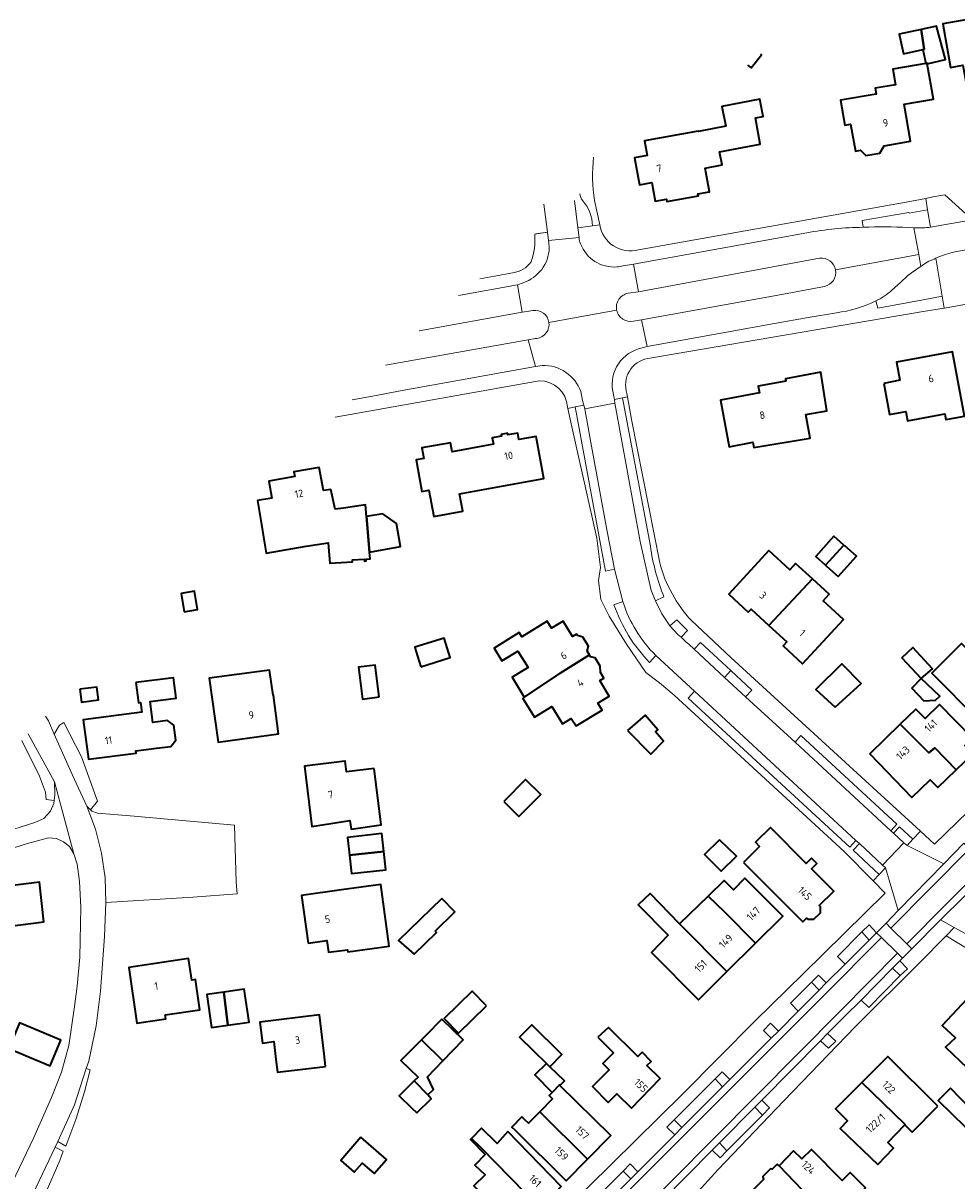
# Model space of a CAD drawing. Extents: x 152761 to 155748, y 459947 to 462743.
# Tile 131 of 256: x 153806 to 153973, y 462110 to 462317. Entities that reach past the tile are written whole.
import ezdxf
from ezdxf.enums import TextEntityAlignment as Align

# ---------------------------------------------------------------- set-up
doc = ezdxf.new("R2010")
doc.units = 0
doc.header["$LTSCALE"] = 0.75
for name, color, linetype, lineweight in [('B-RO-GR-BEPLANTING_CULTUUR_BODEMBEDEKKER-GV', 251, 'CONTINUOUS', 18), ('B-RO-GR-BEPLANTING_CULTUUR_HEESTERS-GV', 251, 'CONTINUOUS', 18), ('B-RO-GR-GROENVOORZIENING-GV', 251, 'CONTINUOUS', 18), ('B-RO-OG-BEBOUWING-GV', 6, 'CONTINUOUS', 35), ('B-RO-OG-BEBOUWING-T18', 1, 'CONTINUOUS', 18), ('B-RO-OG-TERREIN_CULTUURSCHEIDING-GV', 251, 'CONTINUOUS', 18), ('B-RO-VH-VERHARDING_ASFALT-GV', 251, 'CONTINUOUS', 18), ('B-RO-VH-VERHARDING_BEDRIJFSVLOERPLAAT-GV', 251, 'CONTINUOUS', 18), ('B-RO-VH-VERHARDING_BETONSTRAATSTEEN-GV', 251, 'CONTINUOUS', 18), ('B-RO-VH-VERHARDING_STRAATBAKSTEEN-GV', 251, 'CONTINUOUS', 18), ('B-RO-VH-VERHARDING_TEGEL-GV', 251, 'CONTINUOUS', 18)]:
    doc.layers.add(name, color=color, linetype=linetype, lineweight=lineweight)
doc.styles.add('NLCS-ISO-M200-T18', font='NLCS-ISO.ttf', dxfattribs={"height": 0.36})

msp = doc.modelspace()

# ---------------------------------------------------------------- linework, layer by layer
at = {"layer": 'B-RO-GR-BEPLANTING_CULTUUR_BODEMBEDEKKER-GV', "flags": 128}
msp.add_lwpolyline([(153817.734, 462130.221), (153815.625, 462123.773), (153812.957, 462117.814), (153812.645, 462117.157), (153814.093, 462116.373), (153815.888, 462121.127), (153817.43, 462126.053), (153818.455, 462130.012)], close=True, dxfattribs=at)
msp.add_lwpolyline([(153806.658, 462099.134), (153807.294, 462100.77), (153810.552, 462108.182), (153813.01, 462113.774), (153813.593, 462115.435), (153812.172, 462116.161), (153803.037, 462096.939)], dxfattribs=at)
at = {"layer": 'B-RO-GR-BEPLANTING_CULTUUR_HEESTERS-GV', "flags": 128}
msp.add_lwpolyline([(153817.833, 462177.207), (153818.503, 462176.562), (153819.715, 462178.08), (153816.881, 462186.033), (153813.739, 462192.178), (153812.947, 462191.72), (153812.011, 462190.108), (153815.271, 462182.734)], close=True, dxfattribs=at)
msp.add_lwpolyline([(153806.208, 462188.937), (153809.338, 462182.544), (153810.44, 462179.732), (153810.529, 462178.406), (153811.985, 462178.244), (153812.129, 462179.257), (153812.02, 462181.549), (153807.355, 462190.121)], dxfattribs=at)
at = {"layer": 'B-RO-GR-GROENVOORZIENING-GV', "flags": 128}
for points in [[(153957.796, 462153.234), (153959.134, 462154.54), (153957.822, 462155.957), (153956.482, 462154.686)], [(153961.994, 462148.224), (153963.362, 462146.867), (153964.643, 462148.109), (153963.265, 462149.518)], [(153947.472, 462145.695), (153948.872, 462144.271), (153950.132, 462145.552), (153948.736, 462146.958)], [(153940.266, 462135.674), (153941.551, 462136.953), (153940.157, 462138.352), (153938.905, 462137.075)], [(153950.357, 462136.49), (153949.098, 462135.216), (153950.528, 462133.874), (153951.803, 462135.168)], [(153931.54, 462126.952), (153932.864, 462128.274), (153931.516, 462129.673), (153930.264, 462128.413)], [(153938.687, 462121.912), (153939.983, 462123.193), (153938.602, 462124.588), (153937.331, 462123.298)], [(153924.298, 462119.665), (153922.939, 462121.059), (153921.597, 462119.764), (153923.016, 462118.373)], [(153932.339, 462115.525), (153931.036, 462116.925), (153929.71, 462115.646), (153931.163, 462114.265)], [(153915.137, 462110.482), (153916.423, 462111.75), (153915.029, 462113.156), (153913.764, 462111.869)]]:
    msp.add_lwpolyline(points, close=True, dxfattribs=at)
at = {"layer": 'B-RO-OG-BEBOUWING-GV', "flags": 128}
for points in [[(153984.409, 462315.942), (153983.574, 462315.811), (153982.959, 462319.326), (153970.966, 462317.227), (153972.371, 462309.411), (153974.577, 462309.808), (153975.276, 462305.924), (153976.366, 462306.12), (153977.232, 462305.337), (153978.709, 462305.603), (153979.406, 462306.716), (153985.056, 462307.731), (153984.413, 462311.31), (153985.411, 462311.489)], [(153936.017, 462309.845), (153936.704, 462309.366), (153938.545, 462311.696), (153938.431, 462311.773)]]:
    msp.add_lwpolyline(points, dxfattribs=at)
for points in [[(153967.075, 462316.221), (153963.191, 462315.398), (153963.941, 462311.86), (153967.39, 462312.651), (153967.651, 462312.711)], [(153968.183, 462310.064), (153971.456, 462310.837), (153969.846, 462316.809), (153967.075, 462316.221), (153967.651, 462312.711), (153967.39, 462312.651), (153967.963, 462310.153), (153968.161, 462310.188)], [(153967.963, 462310.153), (153962.037, 462309.118), (153962.525, 462306.324), (153958.88, 462305.687), (153959.058, 462304.669), (153952.687, 462303.557), (153953.465, 462299.105), (153954.48, 462299.282), (153955.323, 462294.454), (153956.221, 462294.611), (153957.179, 462293.657), (153959.692, 462294.096), (153960.505, 462295.415), (153965.197, 462296.235), (153964.046, 462302.821), (153969.288, 462303.736), (153968.183, 462310.064), (153968.161, 462310.188)], [(153927.218, 462298.044), (153917.61, 462296.307), (153918.087, 462293.668), (153915.811, 462293.256), (153916.688, 462288.405), (153918.889, 462288.803), (153919.492, 462285.466), (153921.543, 462285.836), (153921.622, 462285.403), (153927.234, 462286.418), (153927.163, 462286.812), (153929.212, 462287.182), (153928.446, 462291.421), (153931.485, 462292.019), (153931.03, 462294.328), (153938.295, 462295.679), (153937.443, 462300.394), (153938.836, 462300.668), (153938.225, 462303.772), (153931.458, 462302.441), (153932.154, 462298.907), (153927.237, 462297.939)], [(153960.406, 462252.88), (153961.451, 462247.298), (153964.355, 462247.843), (153964.664, 462246.198), (153971.33, 462247.447), (153971.527, 462246.396), (153974.85, 462247.019), (153972.692, 462258.537), (153962.704, 462256.666), (153963.311, 462253.425)], [(153942.901, 462253.281), (153937.947, 462252.352), (153938.17, 462251.163), (153931.211, 462249.86), (153932.77, 462241.538), (153936.974, 462242.326), (153937.161, 462241.417), (153947.257, 462243.049), (153946.444, 462247.279), (153950.226, 462247.978), (153949.176, 462254.905), (153942.82, 462253.714)], [(153893.124, 462243.954), (153891.974, 462243.745), (153892.031, 462243.429), (153890.358, 462243.126), (153890.566, 462241.974), (153883.2, 462240.638), (153882.909, 462242.245), (153877.794, 462241.318), (153878.131, 462239.455), (153876.759, 462239.206), (153877.786, 462233.536), (153879.038, 462233.763), (153879.89, 462229.062), (153885.088, 462230.005), (153884.521, 462233.134), (153899.61, 462235.87), (153898.248, 462243.386), (153895.138, 462242.822), (153894.93, 462243.966), (153893.179, 462243.649)], [(153868.425, 462222.637), (153867.875, 462229.031), (153867.696, 462231.115), (153863.728, 462230.516), (153862.274, 462230.37), (153861.497, 462233.903), (153860.156, 462233.696), (153859.416, 462237.846), (153854.868, 462237.035), (153855.016, 462236.209), (153850.37, 462235.38), (153850.913, 462232.341), (153848.375, 462231.901), (153849.071, 462227.629), (153849.576, 462224.652), (153849.929, 462222.514), (153857.051, 462223.711), (153860.98, 462224.362), (153861.31, 462220.682), (153865.357, 462220.934), (153865.335, 462221.284), (153867.471, 462221.417), (153867.493, 462221.067), (153867.812, 462221.087), (153867.79, 462221.437), (153868.525, 462221.482)], [(153867.875, 462229.031), (153868.425, 462222.637), (153873.933, 462223.697), (153873.252, 462227.814), (153870.763, 462229.547)], [(153953.291, 462223.917), (153951.484, 462225.54), (153948.226, 462221.914), (153949.956, 462220.359)], [(153947.64, 462217.888), (153944.641, 462220.655), (153943.574, 462219.499), (153939.842, 462222.942), (153932.663, 462215.159), (153936.178, 462211.916), (153936.689, 462212.47), (153939.838, 462209.565)], [(153953.291, 462223.917), (153949.956, 462220.359), (153950.167, 462220.17), (153952.244, 462218.304), (153955.502, 462221.929), (153953.448, 462223.776)], [(153939.838, 462209.565), (153943.05, 462206.601), (153942.417, 462205.916), (153945.898, 462202.705), (153953.2, 462210.618), (153949.57, 462213.967), (153950.636, 462215.123), (153947.64, 462217.888)], [(153835.266, 462211.996), (153837.659, 462212.401), (153837.104, 462215.68), (153834.711, 462215.275)], [(153896.089, 462196.695), (153902.525, 462200.98), (153907.76, 462204.266), (153907.342, 462204.946), (153907.561, 462205.82), (153906.575, 462207.423), (153905.616, 462207.751), (153905.454, 462208.014), (153904.718, 462207.56), (153903.022, 462210.309), (153900.962, 462209.039), (153900.18, 462210.307), (153895.634, 462207.504), (153895.166, 462208.261), (153890.679, 462205.495), (153892.084, 462203.216), (153894.969, 462204.936), (153896.761, 462202.017), (153893.931, 462200.283)], [(153877.596, 462202.155), (153882.86, 462203.799), (153881.773, 462207.279), (153876.509, 462205.634), (153876.704, 462205.01)], [(153985.023, 462195.483), (153975.178, 462205.353), (153975.218, 462205.393), (153974.307, 462206.306), (153968.98, 462200.993), (153977.281, 462192.67), (153978.148, 462193.535), (153979.105, 462192.575), (153981.966, 462195.429), (153982.511, 462194.865), (153983.9, 462194.357)], [(153907.76, 462204.266), (153902.525, 462200.98), (153896.089, 462196.695), (153895.818, 462196.501), (153897.912, 462193.156), (153901.051, 462195.027), (153902.935, 462191.957), (153904.51, 462192.92), (153905.384, 462191.567), (153910.013, 462194.369), (153909.237, 462195.653), (153911.308, 462196.907), (153909.636, 462199.671), (153910.329, 462200.091), (153909.704, 462201.106), (153909.658, 462202.29), (153908.759, 462203.75), (153907.97, 462203.925)], [(153967.103, 462200.082), (153969.109, 462201.76), (153965.623, 462205.572), (153963.65, 462203.761)], [(153870.143, 462196.77), (153869.389, 462202.461), (153866.415, 462202.067), (153867.169, 462196.376)], [(153951.723, 462194.949), (153956.37, 462199.166), (153952.893, 462202.697), (153948.247, 462198.084)], [(153826.61, 462199.327), (153827.084, 462195.688), (153827.432, 462195.733), (153827.653, 462194.038), (153817.201, 462192.675), (153818.125, 462185.589), (153826.668, 462186.708), (153826.619, 462187.085), (153830.277, 462187.564), (153832.866, 462187.903), (153833.731, 462189), (153833.38, 462191.677), (153832.262, 462192.514), (153829.663, 462192.173), (153829.169, 462195.951), (153833.819, 462196.56), (153833.342, 462200.199)], [(153845.225, 462189.211), (153852.139, 462190.14), (153851.204, 462197.099), (153851.152, 462197.092), (153850.531, 462201.574), (153839.693, 462200.089), (153841.312, 462188.629)], [(153967.103, 462200.082), (153965.408, 462198.314), (153967.597, 462196.071), (153969.678, 462196.151), (153970.462, 462196.908)], [(153816.592, 462198.122), (153816.889, 462195.841), (153819.904, 462196.234), (153819.606, 462198.515)], [(153963.369, 462191.869), (153968.495, 462186.725), (153969.518, 462187.667), (153973.388, 462183.731), (153976.335, 462186.594), (153974.905, 462188.066), (153976.257, 462189.38), (153970.407, 462195.401), (153967.824, 462192.891), (153966.171, 462194.592)], [(153914.551, 462190.769), (153918.743, 462186.493), (153921.017, 462188.843), (153919.588, 462190.51), (153919.967, 462190.835), (153917.698, 462193.474)], [(153963.369, 462191.869), (153957.893, 462186.548), (153965.444, 462178.779), (153968.702, 462181.945), (153970.085, 462180.521), (153973.388, 462183.731), (153969.518, 462187.667), (153968.495, 462186.725)], [(153869.242, 462183.967), (153864.269, 462183.346), (153864.069, 462185.27), (153863.978, 462185.259), (153856.782, 462184.378), (153858.104, 462173.579), (153864.9, 462174.659), (153865.105, 462173.076), (153870.511, 462173.859)], [(153892.408, 462178.036), (153895.102, 462175.357), (153899.035, 462179.313), (153896.341, 462181.991)], [(153935.323, 462167.131), (153945.923, 462156.494), (153946.606, 462157.175), (153946.828, 462156.953), (153947.917, 462156.951), (153949.078, 462158.108), (153949.08, 462159.197), (153948.859, 462159.42), (153951.458, 462162.01), (153947.506, 462165.977), (153948.455, 462166.923), (153947.467, 462167.915), (153946.517, 462166.968), (153940.115, 462173.393), (153937.442, 462170.729), (153938.185, 462169.983)], [(153870.984, 462169.112), (153870.631, 462172.305), (153864.471, 462171.615), (153864.823, 462168.431)], [(153931.007, 462171.192), (153928.332, 462168.538), (153931.311, 462165.591), (153934.047, 462168.223)], [(153864.823, 462168.431), (153865.186, 462165.148), (153871.347, 462165.821), (153870.984, 462169.112)], [(153802.881, 462150.728), (153802.8, 462151.383), (153801.698, 462151.247), (153801.187, 462155.383), (153805.518, 462155.917), (153805.94, 462155.969), (153810.163, 462156.488), (153809.369, 462163.621), (153805.06, 462163.089), (153794.384, 462161.77), (153793.45, 462161.654), (153794.308, 462154.707), (153795.301, 462154.83), (153795.914, 462149.867)], [(153857.449, 462152.671), (153860.772, 462153.136), (153861.041, 462151.075), (153864.469, 462151.512), (153864.556, 462151.12), (153871.932, 462152.159), (153870.415, 462163.201), (153863.406, 462162.219), (153856.253, 462161.217)], [(153937.476, 462152.687), (153942.339, 462157.509), (153935.573, 462164.291), (153933.497, 462162.23), (153931.841, 462163.868), (153928.999, 462161.121), (153931.913, 462158.308)], [(153880.137, 462154.856), (153883.687, 462158.298), (153881.366, 462160.691), (153873.577, 462153.14), (153876.393, 462150.695), (153880.402, 462154.582)], [(153923.855, 462156.149), (153918.613, 462161.577), (153916.477, 462159.527), (153921.807, 462154.12), (153918.859, 462151), (153927.247, 462142.545), (153932.346, 462147.601)], [(153932.346, 462147.601), (153937.476, 462152.687), (153931.913, 462158.308), (153928.999, 462161.121), (153923.855, 462156.149)], [(153831.821, 462139.871), (153838.059, 462140.776), (153837.275, 462146.181), (153836.599, 462146.083), (153836.044, 462149.907), (153825.335, 462148.351), (153826.785, 462138.368), (153831.938, 462139.111)], [(153842.343, 462143.913), (153839.292, 462143.475), (153840.14, 462137.563), (153843.044, 462137.98)], [(153843.044, 462137.98), (153846.85, 462138.526), (153846.002, 462144.438), (153842.343, 462143.913)], [(153889.317, 462141.466), (153886.773, 462144.072), (153881.762, 462139.18), (153884.305, 462136.574)], [(153982.863, 462133.901), (153985.376, 462136.6), (153976.991, 462144.495), (153970.878, 462137.937), (153973.235, 462135.712), (153971.425, 462134.049), (153975.342, 462130.338), (153976.99, 462132.167), (153980.98, 462128.401), (153984.643, 462132.23)], [(153860.543, 462130.616), (153860.268, 462132.902), (153859.437, 462139.824), (153848.767, 462138.546), (153849.253, 462134.758), (153851.281, 462135.051), (153851.663, 462131.869), (153851.938, 462129.583)], [(153803.866, 462133.809), (153811.259, 462130.713), (153813.194, 462135.334), (153805.801, 462138.43)], [(153881.54, 462131.648), (153885.142, 462135.385), (153881.331, 462139.088), (153878.493, 462136.17), (153877.714, 462135.389)], [(153900.058, 462131.162), (153900.687, 462130.568), (153902.822, 462132.741), (153897.453, 462138.073), (153895.262, 462135.85)], [(153909.28, 462135.849), (153912.03, 462133.054), (153910.134, 462131.158), (153911.252, 462130.033), (153908.286, 462127.033), (153911.12, 462124.185), (153912.677, 462125.701), (153915.279, 462123.153), (153920.408, 462128.43), (153918.049, 462130.777), (153918.791, 462131.512), (153917.214, 462133.159), (153916.424, 462132.394), (153911.185, 462137.606)], [(153876.388, 462128.018), (153878.84, 462125.518), (153879.843, 462126.494), (153878.762, 462128.765), (153881.54, 462131.648), (153877.714, 462135.389), (153874.015, 462131.679), (153877.124, 462128.685)], [(153970.061, 462123.496), (153961.14, 462132.391), (153956.505, 462127.738), (153964.104, 462120.327), (153964.224, 462120.21), (153964.168, 462120.153), (153965.46, 462118.881)], [(153902.478, 462127.219), (153903.311, 462128.055), (153900.687, 462130.568), (153900.058, 462131.162), (153897.965, 462129.138), (153901.055, 462125.935), (153902.4, 462127.296)], [(153876.388, 462128.018), (153873.724, 462125.365), (153875.896, 462123.197), (153876.842, 462122.305), (153879.437, 462124.791), (153878.832, 462125.51), (153878.84, 462125.518)], [(153898.852, 462122.516), (153907.431, 462114.024), (153911.582, 462118.228), (153902.478, 462127.219), (153902.4, 462127.296), (153901.055, 462125.935), (153900.56, 462125.434), (153901.154, 462124.847)], [(153956.505, 462127.738), (153951.798, 462123.012), (153953.946, 462120.898), (153952.628, 462119.537), (153959.324, 462113.052), (153962.171, 462115.992), (153961.112, 462117.019), (153964.168, 462120.153), (153964.224, 462120.21), (153964.104, 462120.327)], [(153972.354, 462126.733), (153970.162, 462124.536), (153977.332, 462117.493), (153979.385, 462119.463)], [(153898.852, 462122.516), (153896.82, 462120.458), (153896.209, 462121.062), (153895.686, 462121.579), (153893.89, 462119.76), (153894.413, 462119.244), (153903.613, 462110.158), (153907.431, 462114.024)], [(153898.862, 462105.288), (153902.721, 462109.157), (153893.174, 462118.945), (153891.228, 462116.81), (153888.444, 462119.567), (153886.667, 462117.742), (153888.332, 462116.091)], [(153866.877, 462117.933), (153863.263, 462113.791), (153865.686, 462111.676), (153867.097, 462113.293), (153869.238, 462111.425), (153871.441, 462113.95)], [(153898.862, 462105.288), (153888.332, 462116.091), (153886.667, 462117.742), (153886.471, 462117.54), (153889.119, 462114.864), (153887.254, 462112.919), (153889.119, 462111.216), (153887.064, 462109.27), (153894.819, 462101.234), (153895.057, 462101.473)], [(153941.672, 462112.826), (153949.948, 462104.223), (153952.611, 462106.849), (153953.841, 462105.609), (153957.124, 462108.866), (153954.381, 462111.631), (153952.961, 462110.223), (153947.468, 462115.76), (153945.752, 462114.054), (153944.255, 462115.492)], [(153949.948, 462104.223), (153941.672, 462112.826), (153941.299, 462113.09), (153940.431, 462112.216), (153940.127, 462112.279), (153938.783, 462110.914), (153938.899, 462110.398), (153935.592, 462107.092), (153944.566, 462098.2), (153941.794, 462095.39), (153947.793, 462089.396), (153950.635, 462092.24), (153947.644, 462095.246), (153950.342, 462097.964), (153947.533, 462100.68), (153950.489, 462103.676)]]:
    msp.add_lwpolyline(points, close=True, dxfattribs=at)
at = {"layer": 'B-RO-OG-TERREIN_CULTUURSCHEIDING-GV'}
for points in [[(153906.569, 462285.572, -0.1483722), (153906.007, 462286.814)], [(153908.297, 462281.08, 0.1710126), (153906.569, 462285.572)], [(153956.722, 462280.815, -0.0260616), (153964.78, 462280.771)], [(153965.776, 462280.699, 0.0250727), (153968.408, 462280.789)], [(153951.8, 462273.181, 0.4055265), (153948.91, 462275.287)], [(153969.425, 462275.12, 0.0907003), (153967.065, 462273.798)], [(153949.781, 462270.23, 0.405632), (153951.8, 462273.181)], [(153967.065, 462273.798, 0.0567313), (153963.373, 462270.93)], [(153914.654, 462268.993, 0.4205298), (153912.622, 462265.996)], [(153961.876, 462269.568, -0.0787633), (153958.968, 462267.639)], [(153900.499, 462263.791, 0.4151166), (153897.639, 462265.923)], [(153912.622, 462265.996, 0.4207892), (153915.662, 462264.029)], [(153898.36, 462260.937, 0.4151853), (153900.499, 462263.791)], [(153921.09, 462214.674, -0.0623513), (153918.654, 462223.72)], [(153912.139, 462213.237, 0.1080686), (153918.509, 462202.931)], [(153919.623, 462204.163, -0.1182697), (153913.703, 462213.835)]]:
    msp.add_lwpolyline(points, format="xyb", dxfattribs=at)
at = {"layer": 'B-RO-OG-TERREIN_CULTUURSCHEIDING-GV', "flags": 128}
for points in [[(153905.05, 462285.592), (153905.656, 462280.711), (153908.297, 462281.08)], [(153968.408, 462280.789), (153968.755, 462280.85), (153968.25, 462283.928), (153964.923, 462283.341), (153964.881, 462283.442), (153956.549, 462282.048), (153956.722, 462280.815)], [(153964.78, 462280.771), (153965.776, 462280.699)], [(153948.91, 462275.287), (153916.507, 462269.285), (153914.654, 462268.993)], [(153958.968, 462267.639), (153959.333, 462266.342), (153967.439, 462267.839), (153970.85, 462268.495), (153969.752, 462275.276), (153969.425, 462275.12)], [(153915.662, 462264.029), (153917.07, 462264.254), (153943.777, 462269.076), (153945.656, 462269.452), (153949.781, 462270.23)], [(153963.373, 462270.93), (153961.876, 462269.568)], [(153897.639, 462265.923), (153896.907, 462265.806), (153895.707, 462265.623), (153877.278, 462262.287)], [(153871.292, 462256.109), (153896.81, 462260.676)], [(153896.81, 462260.676), (153898.036, 462260.893), (153898.36, 462260.937)], [(153918.654, 462223.72), (153913.669, 462250.286), (153912.237, 462249.994), (153912.248, 462249.944), (153912.301, 462249.348), (153913.429, 462243.218), (153916.802, 462224.568), (153918.815, 462215.804), (153919.566, 462213.931), (153921.09, 462214.674)], [(153913.703, 462213.835), (153912.139, 462213.237)], [(153918.509, 462202.931), (153919.623, 462204.163)]]:
    msp.add_lwpolyline(points, dxfattribs=at)
for points in [[(153906.91, 462248.31), (153906.725, 462248.948), (153905.184, 462248.652), (153910.64, 462219.285), (153912.228, 462219.628), (153910.903, 462226.388), (153908.027, 462242.317)], [(153924.135, 462207.426), (153925.324, 462208.641), (153923.395, 462210.546), (153922.145, 462209.488), (153923.588, 462207.921)], [(153927.633, 462206.468), (153926.511, 462205.275), (153931.922, 462200.257), (153933.039, 462201.462)], [(153931.922, 462200.257), (153935.681, 462196.772), (153936.828, 462197.953), (153933.039, 462201.462)], [(153926.554, 462197.766), (153925.425, 462196.522), (153954.338, 462169.862), (153955.438, 462171.073)], [(153961.674, 462172.786), (153962.77, 462173.952), (153945.59, 462189.831), (153944.53, 462188.645)], [(153964.58, 462170.159), (153965.634, 462171.288), (153963.209, 462173.509), (153962.129, 462172.361), (153963.986, 462170.631)], [(153956.048, 462170.51), (153954.905, 462169.307), (153959.56, 462164.954), (153960.714, 462166.143), (153960.185, 462166.648)]]:
    msp.add_lwpolyline(points, close=True, dxfattribs=at)
at = {"layer": 'B-RO-VH-VERHARDING_ASFALT-GV', "flags": 128}
for points in [[(153968.25, 462283.928), (153968.755, 462280.85), (153980.7, 462282.951), (153982.684, 462283.266), (153983.256, 462283.29), (153992.458, 462284.98), (154013.175, 462288.67), (154038.691, 462293.278), (154060.462, 462297.192), (154080.327, 462300.744)], [(154077.583, 462295.176), (154077.053, 462295.16), (154076.413, 462295.066), (154076.759, 462293.068), (154068.107, 462291.566), (154067.759, 462293.521), (154062.14, 462292.51), (154062.486, 462290.55), (154045.381, 462287.5), (154045.023, 462289.447), (154041.5, 462288.813), (154041.859, 462286.849), (154010.899, 462281.275), (154010.486, 462283.226), (154004.442, 462282.147), (154004.81, 462280.158), (153998.219, 462278.978), (153997.863, 462280.935), (153993.087, 462280.09), (153991.97, 462279.89), (153992.308, 462277.909), (153975.791, 462274.981), (153975.463, 462276.858), (153973.102, 462276.409)], [(153898.179, 462279.631), (153900.253, 462279.931), (153899.586, 462284.925)], [(153899.586, 462284.925), (153900.253, 462279.931), (153900.45, 462278.457), (153905.92, 462279), (153905.656, 462280.711), (153905.05, 462285.592)], [(153908.297, 462281.08), (153909.604, 462281.227), (153908.68, 462285.595)], [(153956.722, 462280.815), (153956.549, 462282.048), (153964.881, 462283.442), (153964.923, 462283.341), (153968.25, 462283.928), (153967.911, 462285.993), (153964.445, 462285.306), (153916.516, 462276.792)], [(153975.116, 462283.245), (153971.353, 462286.648), (153969.203, 462286.249), (153967.911, 462285.993), (153968.25, 462283.928)], [(153973.102, 462276.409), (153975.463, 462276.858), (153981.628, 462277.955), (153983.571, 462278.335), (153984.186, 462278.489), (153983.256, 462283.29), (153982.684, 462283.266), (153980.7, 462282.951), (153968.755, 462280.85), (153968.408, 462280.789)], [(153909.604, 462281.227), (153908.297, 462281.08), (153905.656, 462280.711), (153905.92, 462279)], [(153951.8, 462273.181), (153966.662, 462275.957), (153965.776, 462280.699), (153964.78, 462280.771)], [(153965.776, 462280.699), (153966.662, 462275.957), (153967.065, 462273.798)], [(153900.45, 462278.457), (153900.253, 462279.931), (153897.963, 462279.6)], [(153905.92, 462279), (153900.45, 462278.457)], [(153913.756, 462273.891), (153915.634, 462274.195), (153946.645, 462279.836)], [(153946.645, 462279.836), (153915.634, 462274.195), (153916.507, 462269.285), (153948.91, 462275.287)], [(153967.065, 462273.798), (153966.662, 462275.957), (153951.8, 462273.181)], [(153969.425, 462275.12), (153969.752, 462275.276)], [(153969.752, 462275.276), (153970.85, 462268.495), (153971.198, 462266.344), (153971.301, 462266.361), (153976.82, 462267.362), (153976.615, 462268.216)], [(153894.063, 462272.686), (153888.143, 462271.617)], [(153914.654, 462268.993), (153916.507, 462269.285), (153915.634, 462274.195), (153913.756, 462273.891)], [(153877.278, 462262.287), (153895.707, 462265.623), (153894.876, 462270.5), (153884.351, 462268.589)], [(153884.351, 462268.589), (153894.876, 462270.5), (153895.922, 462270.896)], [(153895.922, 462270.896), (153894.876, 462270.5), (153895.707, 462265.623), (153896.907, 462265.806), (153897.639, 462265.923)], [(153949.781, 462270.23), (153945.656, 462269.452), (153943.777, 462269.076), (153917.07, 462264.254), (153918.102, 462259.47), (153940.875, 462263.607), (153946.865, 462264.662), (153951.937, 462265.529)], [(153961.876, 462269.568), (153963.373, 462270.93)], [(153918.186, 462257.316), (153967.48, 462265.722), (153971.198, 462266.344), (153970.85, 462268.495), (153967.439, 462267.839), (153959.333, 462266.342), (153958.968, 462267.639)], [(153900.499, 462263.791), (153912.622, 462265.996)], [(153912.622, 462265.996), (153900.499, 462263.791)], [(153916.555, 462259.059), (153918.102, 462259.47), (153917.07, 462264.254), (153915.662, 462264.029)], [(153951.937, 462265.529), (153946.865, 462264.662), (153940.875, 462263.607), (153918.102, 462259.47), (153916.555, 462259.059)], [(153898.125, 462255.897), (153896.81, 462260.676), (153871.292, 462256.109)], [(153898.36, 462260.937), (153898.036, 462260.893), (153896.81, 462260.676), (153898.125, 462255.897), (153899.272, 462256.103)], [(153899.272, 462256.103), (153898.125, 462255.897), (153873.595, 462251.48), (153869.616, 462250.706), (153865.332, 462249.958)], [(153865.332, 462249.958), (153869.616, 462250.706), (153873.595, 462251.48), (153898.125, 462255.897)], [(153862.277, 462246.805), (153898.786, 462253.354)], [(153903.892, 462248.404), (153905.184, 462248.652), (153906.725, 462248.948), (153906.531, 462249.804), (153906.209, 462251.403)], [(153906.209, 462251.403), (153906.531, 462249.804), (153906.725, 462248.948), (153906.91, 462248.31), (153912.301, 462249.348), (153912.248, 462249.944), (153912.237, 462249.994), (153912.062, 462250.81)], [(153912.062, 462250.81), (153912.237, 462249.994), (153913.669, 462250.286), (153914.563, 462250.468)], [(153920.345, 462220.738), (153915.282, 462246.394), (153914.563, 462250.468), (153913.669, 462250.286), (153918.654, 462223.72)], [(153914.563, 462250.468), (153914.458, 462251.066)], [(153903.834, 462248.671), (153903.892, 462248.404)], [(153912.139, 462213.237), (153913.703, 462213.835), (153912.228, 462219.628), (153910.64, 462219.285), (153905.184, 462248.652), (153903.892, 462248.404), (153904.608, 462245.088), (153909.046, 462225.19), (153909.75, 462219.932), (153909.356, 462217.576), (153909.819, 462214.182), (153911.275, 462211.2), (153914.355, 462206.21), (153917.867, 462201.112), (153920.286, 462199.272), (153922.936, 462197.046), (153953.333, 462169.11), (153958.497, 462163.859), (153959.56, 462164.954), (153954.905, 462169.307), (153956.048, 462170.51), (153955.438, 462171.073), (153954.338, 462169.862), (153925.425, 462196.522), (153926.554, 462197.766), (153919.623, 462204.163), (153918.509, 462202.931)], [(153926.554, 462197.766), (153955.438, 462171.073), (153956.048, 462170.51), (153960.185, 462166.648), (153963.986, 462170.631), (153962.129, 462172.361), (153961.674, 462172.786), (153944.53, 462188.645), (153935.681, 462196.772), (153931.922, 462200.257), (153926.511, 462205.275), (153925.522, 462206.192), (153925.076, 462206.576), (153924.135, 462207.426), (153923.588, 462207.921), (153922.145, 462209.488), (153920.695, 462211.617), (153919.566, 462213.931), (153918.815, 462215.804), (153916.802, 462224.568), (153913.429, 462243.218), (153912.301, 462249.348), (153906.91, 462248.31), (153908.027, 462242.317), (153910.903, 462226.388), (153912.228, 462219.628), (153913.703, 462213.835)], [(153921.09, 462214.674), (153919.566, 462213.931), (153920.695, 462211.617), (153922.145, 462209.488), (153923.395, 462210.546), (153925.324, 462208.641)], [(153925.324, 462208.641), (153924.135, 462207.426), (153925.076, 462206.576), (153925.522, 462206.192), (153926.511, 462205.275), (153927.633, 462206.468), (153933.039, 462201.462), (153936.828, 462197.953), (153935.681, 462196.772), (153944.53, 462188.645), (153945.59, 462189.831), (153962.77, 462173.952), (153961.674, 462172.786), (153962.129, 462172.361), (153963.209, 462173.509), (153965.634, 462171.288), (153966.956, 462172.704), (153933.063, 462203.839), (153925.984, 462210.442)], [(153919.623, 462204.163), (153926.554, 462197.766)], [(153985.559, 462186.049), (153969.477, 462170.389), (153966.956, 462172.704), (153965.634, 462171.288), (153964.58, 462170.159), (153971.166, 462166.893), (153974.739, 462170.562)], [(153907.017, 462105.18), (153913.764, 462111.869), (153915.029, 462113.156), (153916.423, 462111.75), (153923.016, 462118.373), (153921.597, 462119.764), (153922.939, 462121.059), (153930.264, 462128.413), (153931.516, 462129.673), (153932.864, 462128.274), (153940.266, 462135.674), (153938.905, 462137.075), (153940.157, 462138.352), (153941.551, 462136.953), (153945.102, 462140.529), (153943.715, 462141.946), (153947.472, 462145.695), (153948.736, 462146.958), (153950.132, 462145.552), (153953.508, 462148.934), (153952.13, 462150.317), (153956.482, 462154.686), (153957.822, 462155.957), (153959.134, 462154.54), (153960.808, 462156.255), (153962.999, 462158.506), (153960.714, 462166.143), (153959.56, 462164.954), (153958.497, 462163.859), (153960.68, 462161.639), (153945.993, 462147.199), (153937.411, 462138.762), (153924.386, 462125.635), (153903.405, 462104.93)], [(153915.165, 462094.986), (153930.809, 462112.141), (153942.529, 462124.463), (153955.318, 462137.715), (153955.468, 462137.87), (153966.745, 462149.107), (153971.551, 462153.99), (153973.029, 462155.5), (153970.556, 462156.868), (153965.458, 462151.688), (153963.756, 462149.989), (153963.265, 462149.518), (153964.643, 462148.109), (153963.362, 462146.867), (153957.711, 462141.152), (153956.34, 462142.505), (153953.458, 462139.607), (153950.357, 462136.49), (153951.803, 462135.168), (153950.528, 462133.874), (153949.098, 462135.216), (153938.602, 462124.588), (153939.983, 462123.193), (153938.687, 462121.912), (153932.339, 462115.525), (153931.163, 462114.265), (153929.71, 462115.646), (153920.685, 462106.53)], [(153989.95, 462144.766), (153979.055, 462150.329), (153979.772, 462151.777), (153973.029, 462155.5), (153971.551, 462153.99), (153988.11, 462143.995), (154000, 462137.22), (154007.476, 462132.96), (154011.052, 462130.391), (154028.253, 462115.878), (154034.487, 462110.523), (154035.429, 462109.19), (154035.61, 462107.59), (154035.402, 462106.131), (154034.473, 462104.589)]]:
    msp.add_lwpolyline(points, dxfattribs=at)
at = {"layer": 'B-RO-VH-VERHARDING_ASFALT-GV'}
for points in [[(153908.68, 462285.595, -0.0711172), (153908.49, 462293.357)], [(153906.007, 462286.814, 0.1483722), (153906.569, 462285.572)], [(153906.569, 462285.572, -0.1710126), (153908.297, 462281.08)], [(153916.516, 462276.792, -0.4442689), (153909.604, 462281.227)], [(153956.722, 462280.815, 0.0411894), (153946.645, 462279.836)], [(153946.645, 462279.836, -0.0411894), (153956.722, 462280.815)], [(153964.78, 462280.771, 0.0260616), (153956.722, 462280.815)], [(153968.408, 462280.789, -0.0250727), (153965.776, 462280.699)], [(153897.963, 462279.6, -0.1100786), (153897.311, 462274.659)], [(153906.169, 462277.85, -0.1155088), (153905.92, 462279)], [(153905.92, 462279, 0.1155088), (153906.169, 462277.85)], [(153895.922, 462270.896, 0.3121023), (153900.563, 462277.114)], [(153900.563, 462277.114, -0.3121023), (153895.922, 462270.896)], [(153900.563, 462277.114, 0.0126315), (153900.45, 462278.457)], [(153900.45, 462278.457, -0.0126315), (153900.563, 462277.114)], [(153912.689, 462273.716, -0.3350551), (153906.169, 462277.85)], [(153906.169, 462277.85, 0.3350551), (153912.689, 462273.716)], [(153897.311, 462274.659, -0.226228), (153894.063, 462272.686)], [(153948.91, 462275.287, -0.4055265), (153951.8, 462273.181)], [(153967.065, 462273.798, -0.0907003), (153969.425, 462275.12)], [(153969.752, 462275.276, -0.0467661), (153973.102, 462276.409)], [(153973.102, 462276.409, 0.0467661), (153969.752, 462275.276)], [(153913.756, 462273.891, -0.0421174), (153912.689, 462273.716)], [(153912.689, 462273.716, 0.0421174), (153913.756, 462273.891)], [(153951.8, 462273.181, -0.405632), (153949.781, 462270.23)], [(153963.373, 462270.93, -0.0567313), (153967.065, 462273.798)], [(153912.622, 462265.996, -0.4205298), (153914.654, 462268.993)], [(153958.968, 462267.639, 0.0787633), (153961.876, 462269.568)], [(153958.968, 462267.639, -0.0876174), (153951.937, 462265.529)], [(153951.937, 462265.529, 0.0876174), (153958.968, 462267.639)], [(153897.639, 462265.923, -0.4151166), (153900.499, 462263.791)], [(153915.662, 462264.029, -0.4207892), (153912.622, 462265.996)], [(153900.499, 462263.791, -0.4151853), (153898.36, 462260.937)], [(153916.555, 462259.059, 0.4093647), (153912.062, 462250.81)], [(153912.062, 462250.81, -0.4093647), (153916.555, 462259.059)], [(153906.209, 462251.403, 0.322333), (153899.272, 462256.103)], [(153899.272, 462256.103, -0.322333), (153906.209, 462251.403)], [(153914.458, 462251.066, -0.4578408), (153918.186, 462257.316)], [(153898.786, 462253.354, -0.3940981), (153903.834, 462248.671)], [(153918.654, 462223.72, 0.0623513), (153921.09, 462214.674)], [(153925.984, 462210.442, -0.1242028), (153920.345, 462220.738)], [(153918.509, 462202.931, -0.1080686), (153912.139, 462213.237)], [(153913.703, 462213.835, 0.1182697), (153919.623, 462204.163)]]:
    msp.add_lwpolyline(points, format="xyb", dxfattribs=at)
at = {"layer": 'B-RO-VH-VERHARDING_ASFALT-GV', "flags": 128}
for points in [[(153962.999, 462158.506), (153971.166, 462166.893), (153964.58, 462170.159), (153963.986, 462170.631), (153960.185, 462166.648), (153960.714, 462166.143)], [(153979.772, 462151.777), (153980.42, 462151.473), (153982.9, 462156.365), (153982.251, 462156.71), (153981.317, 462157.425), (153980.934, 462157.719), (153980.843, 462158.066), (153979.789, 462162.06), (153978.976, 462165.156), (153970.556, 462156.868), (153973.029, 462155.5)], [(153953.508, 462148.934), (153957.796, 462153.234), (153956.482, 462154.686), (153952.13, 462150.317)], [(153961.994, 462148.224), (153956.34, 462142.505), (153957.711, 462141.152), (153963.362, 462146.867)], [(153947.472, 462145.695), (153943.715, 462141.946), (153945.102, 462140.529), (153948.872, 462144.271)], [(153931.54, 462126.952), (153930.264, 462128.413), (153922.939, 462121.059), (153924.298, 462119.665)], [(153931.036, 462116.925), (153932.339, 462115.525), (153938.687, 462121.912), (153937.331, 462123.298)], [(153907.017, 462105.18), (153908.436, 462103.809), (153915.137, 462110.482), (153913.764, 462111.869)]]:
    msp.add_lwpolyline(points, close=True, dxfattribs=at)
at = {"layer": 'B-RO-VH-VERHARDING_BEDRIJFSVLOERPLAAT-GV', "flags": 128}
msp.add_lwpolyline([(153960.027, 462153.678), (153962.869, 462150.881), (153963.756, 462149.989), (153965.458, 462151.688), (153964.552, 462152.587), (153961.7, 462155.385), (153960.808, 462156.255), (153959.134, 462154.54)], close=True, dxfattribs=at)
at = {"layer": 'B-RO-VH-VERHARDING_BETONSTRAATSTEEN-GV', "flags": 128}
for points in [[(153803.037, 462096.939), (153812.172, 462116.161), (153812.645, 462117.157), (153812.957, 462117.814), (153815.625, 462123.773), (153817.734, 462130.221), (153818.181, 462131.589), (153819.48, 462137.904), (153820.298, 462144.072), (153820.999, 462153.873), (153821.233, 462159.958), (153821.091, 462164.385), (153820.469, 462168.767), (153819.38, 462173.06), (153817.833, 462177.207), (153815.271, 462182.734), (153812.011, 462190.108), (153810.968, 462192.466), (153810.463, 462193.329)], [(153807.355, 462190.121), (153812.02, 462181.549), (153815.535, 462168.652), (153816.078, 462166.811), (153816.535, 462163.702), (153816.783, 462159.13), (153816.563, 462150.156), (153816.104, 462144.999), (153815.639, 462141.344), (153814.624, 462134.369), (153813.321, 462129.589), (153811.492, 462125.069), (153808.346, 462117.882), (153799.279, 462099.025)]]:
    msp.add_lwpolyline(points, dxfattribs=at)
for points in [[(153815.535, 462168.652), (153812.02, 462181.549), (153812.129, 462179.257), (153811.985, 462178.244), (153811.907, 462177.695), (153811.332, 462176.313), (153810.131, 462175.016), (153808.506, 462174.262), (153789.325, 462168.191), (153787.512, 462167.548), (153781.75, 462165.71), (153778.732, 462156.821), (153779.9, 462156.435), (153782.592, 462155.516), (153786.347, 462154.235), (153786.599, 462154.51), (153790.246, 462165.152), (153807.238, 462170.515), (153810.989, 462171.531), (153812.39, 462171.425), (153813.666, 462170.838), (153814.717, 462169.973)], [(153817.833, 462177.207), (153819.38, 462173.06), (153820.469, 462168.767), (153821.091, 462164.385), (153821.233, 462159.958), (153836.774, 462160.928), (153844.737, 462161.499), (153844.578, 462163.62), (153844.242, 462173.783), (153826.274, 462175.417), (153819.725, 462175.936), (153818.748, 462176.326), (153818.503, 462176.562)]]:
    msp.add_lwpolyline(points, close=True, dxfattribs=at)
at = {"layer": 'B-RO-VH-VERHARDING_STRAATBAKSTEEN-GV', "flags": 128}
for points in [[(153978.593, 462166.757), (153975.748, 462169.558), (153961.7, 462155.385), (153964.552, 462152.587)], [(153869.816, 462057.022), (153952.579, 462140.501), (153962.869, 462150.881), (153960.027, 462153.678), (153949.745, 462143.383), (153866.619, 462060.153)]]:
    msp.add_lwpolyline(points, close=True, dxfattribs=at)
at = {"layer": 'B-RO-VH-VERHARDING_TEGEL-GV', "flags": 128}
for points in [[(153971.166, 462166.893), (153962.999, 462158.506), (153960.808, 462156.255), (153961.7, 462155.385), (153975.748, 462169.558), (153974.739, 462170.562)], [(153978.976, 462165.156), (153979.491, 462165.856), (153978.593, 462166.757), (153964.552, 462152.587), (153965.458, 462151.688), (153970.556, 462156.868)]]:
    msp.add_lwpolyline(points, close=True, dxfattribs=at)
for points in [[(153866.619, 462060.153), (153949.745, 462143.383), (153960.027, 462153.678), (153959.134, 462154.54), (153957.796, 462153.234), (153953.508, 462148.934), (153950.132, 462145.552), (153948.872, 462144.271), (153945.102, 462140.529), (153941.551, 462136.953), (153940.266, 462135.674), (153932.864, 462128.274), (153931.54, 462126.952), (153924.298, 462119.665), (153923.016, 462118.373), (153916.423, 462111.75), (153915.137, 462110.482), (153908.436, 462103.809)], [(153920.685, 462106.53), (153929.71, 462115.646), (153931.036, 462116.925), (153937.331, 462123.298), (153938.602, 462124.588), (153949.098, 462135.216), (153950.357, 462136.49), (153953.458, 462139.607), (153956.34, 462142.505), (153961.994, 462148.224), (153963.265, 462149.518), (153963.756, 462149.989), (153962.869, 462150.881), (153952.579, 462140.501), (153869.816, 462057.022)]]:
    msp.add_lwpolyline(points, dxfattribs=at)

# ---------------------------------------------------------------- texts
at = {"layer": 'B-RO-OG-BEBOUWING-T18', "style": 'NLCS-ISO-M200-T18'}
for s, rotation, p in [('9', 9.9, (153960.729, 462299.515)), ('7', 10.3, (153920.221, 462291.348)), ('6', 10.6, (153968.862, 462253.75)), ('8', 10.6, (153938.668, 462247.187)), ('10', 10.3, (153893.303, 462239.921)), ('12', 10.1, (153855.792, 462233.137)), ('3', 317.3, (153938.806, 462214.934)), ('1', 317.3, (153945.844, 462208.197)), ('6', 31.6, (153903.119, 462204.176)), ('4', 31.6, (153906.115, 462199.306)), ('9', 7.6, (153847.259, 462193.52)), ('141', 44.2, (153968.836, 462191.604)), ('11', 7.4, (153821.715, 462188.997)), ('143', 44.2, (153963.835, 462186.745)), ('7', 7, (153861.436, 462179.279)), ('145', 316, (153946.274, 462161.581)), ('147', 44.8, (153937.104, 462157.951)), ('5', 8, (153860.885, 462156.983)), ('149', 44.8, (153932.152, 462153.041)), ('151', 44.8, (153927.658, 462148.585)), ('1', 8.3, (153830.261, 462145.025)), ('3', 6.8, (153855.534, 462135.328)), ('155', 315.8, (153916.963, 462127.203)), ('122', 315.1, (153961.313, 462126.896)), ('122/1', 43.8, (153958.944, 462120.462)), ('157', 315.4, (153906.461, 462118.735)), ('159', 315.4, (153902.775, 462115.002)), ('124', 315.9, (153946.947, 462112.522)), ('161', 315.1, (153898.04, 462110.128))]:
    msp.add_text(s, height=1.35, rotation=rotation, dxfattribs=at).set_placement(p, align=Align.MIDDLE)

doc.saveas('drawing.dxf')
